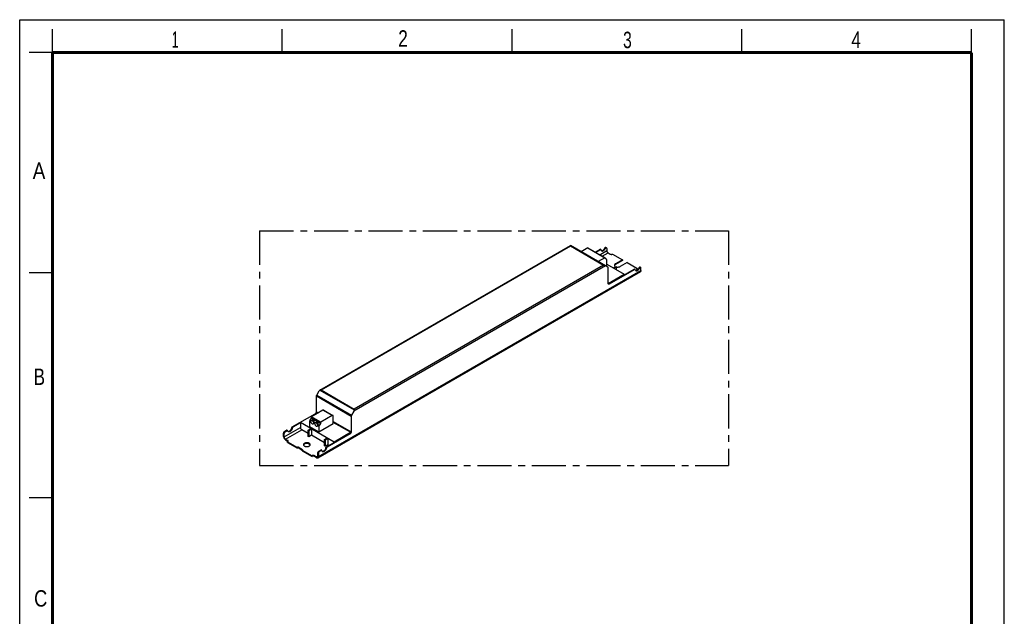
# Model space of a CAD drawing. Header units: millimetres. Extents: x 0 to 210, y 0 to 297.
# Tile 2 of 2: x 0 to 210, y 170 to 297. Entities that reach past the tile are written whole.
import ezdxf

# ---------------------------------------------------------------- set-up
doc = ezdxf.new("R2010")
doc.units = ezdxf.units.MM
doc.header["$LTSCALE"] = 19.36
doc.linetypes.add('CENTER', pattern=[0.6, 0.375, -0.075, 0.075, -0.075])
doc.layers.get('0').update_dxf_attribs({"linetype": 'CONTINUOUS'})
doc.layers.add('DEFAULT_1', color=7, linetype='CENTER')
doc.layers.add('Z_AXIS', color=7, linetype='CONTINUOUS')
doc.styles.add('TEXTSTYLE_2', font='txt', dxfattribs={"width": 0.75})

msp = doc.modelspace()

# ---------------------------------------------------------------- linework, layer by layer
at = {"color": 2, "linetype": 'Continuous'}
for p, q in [((0, 0), (0, 297)), ((0, 297), (210, 297)), ((210, 0), (210, 297)), ((7, 290), (7, 295)), ((56, 290), (56, 295)), ((105, 290), (105, 295)), ((154, 290), (154, 295)), ((203, 290), (203, 295)), ((7, 290), (2, 290)), ((7, 243), (2, 243)), ((7, 195), (2, 195))]:
    msp.add_line(p, q, dxfattribs=at)
at = {"color": 7, "linetype": 'Continuous'}
for p, q in [((64.033, 218.003), (117.443, 248.839)), ((125.458, 244.212), (117.443, 248.839)), ((117.443, 248.839), (117.443, 248.757)), ((122.745, 247.445), (123.739, 248.019)), ((123.863, 247.948), (122.869, 247.374)), ((123.951, 247.956), (123.827, 248.028)), ((125.212, 248.232), (125.212, 247.755)), ((125.484, 247.283), (125.954, 247.012)), ((125.224, 244.847), (128.924, 242.711)), ((125.509, 240.753), (125.509, 244.1)), ((125.633, 240.682), (131.04, 243.804)), ((131.164, 243.733), (125.756, 240.611)), ((126.61, 244.047), (127.13, 244.347)), ((126.734, 243.976), (127.254, 244.276)), ((127.13, 244.347), (127.254, 244.276)), ((127.254, 243.675), (127.254, 244.276)), ((131.251, 243.741), (131.128, 243.813)), ((131.757, 243.661), (131.646, 243.725)), ((132.513, 243.54), (132.513, 244.016)), ((63.595, 203.561), (132.397, 243.283)), ((125.509, 240.74), (128.924, 242.711)), ((128.924, 242.711), (128.924, 242.582)), ((63.291, 213.405), (63.291, 216.752)), ((63.341, 216.922), (63.86, 217.82)), ((58.13, 210.14), (63.043, 212.977)), ((59.875, 211.133), (63.374, 213.153)), ((63.559, 213.046), (63.374, 213.153)), ((70.715, 212.465), (70.715, 209.119)), ((71.285, 213.534), (70.766, 212.636)), ((71.356, 213.975), (71.356, 213.775)), ((59.875, 211.005), (58.254, 210.069)), ((59.875, 211.133), (59.875, 210.033)), ((59.875, 211.133), (67.052, 206.99)), ((70.551, 209.009), (66.892, 211.122)), ((56.287, 208.104), (56.287, 208.79)), ((56.411, 208.033), (56.411, 208.719)), ((56.534, 209.219), (56.918, 209.44)), ((56.658, 209.147), (57.042, 209.369)), ((57.129, 209.377), (57.005, 209.449)), ((61.546, 208.754), (60.148, 209.562)), ((61.546, 209.483), (62.103, 209.804)), ((61.546, 208.111), (61.546, 209.483)), ((61.546, 209.483), (61.67, 209.412)), ((61.67, 208.04), (61.546, 208.111)), ((61.67, 209.412), (62.226, 209.733)), ((61.67, 209.412), (61.67, 208.04)), ((62.226, 208.361), (61.67, 208.04)), ((62.103, 209.804), (62.226, 209.733)), ((62.226, 209.733), (62.226, 208.361)), ((65.011, 206.754), (62.226, 208.361)), ((65.431, 205.925), (70.344, 208.761)), ((70.468, 208.69), (65.555, 205.854)), ((67.052, 206.99), (70.551, 209.009)), ((56.683, 207.561), (57.153, 207.29)), ((56.683, 207.418), (57.153, 207.147)), ((65.011, 207.483), (65.568, 207.804)), ((65.011, 207.483), (65.134, 207.411)), ((65.011, 206.111), (65.011, 207.483)), ((65.134, 206.039), (65.011, 206.111)), ((65.134, 207.411), (65.691, 207.733)), ((65.134, 207.411), (65.134, 206.039)), ((65.691, 206.361), (65.134, 206.039)), ((65.568, 207.804), (65.691, 207.733)), ((65.691, 207.733), (65.691, 206.361)), ((65.939, 206.218), (65.691, 206.361)), ((67.052, 206.99), (67.052, 206.861)), ((63.315, 203.732), (62.845, 204.003)), ((63.315, 203.589), (62.845, 203.86)), ((63.588, 203.889), (63.588, 204.575)), ((63.711, 204.503), (63.711, 203.818)), ((63.835, 205.004), (64.219, 205.225)), ((64.343, 205.154), (63.959, 204.932)), ((64.43, 205.162), (64.306, 205.234))]:
    msp.add_line(p, q, dxfattribs=at)
at = {"color": 9, "linetype": 'Continuous'}
for p, q in [((64.278, 218.062), (117.443, 248.757)), ((117.443, 248.757), (124.521, 244.67)), ((123.863, 247.948), (123.739, 248.019)), ((123.71, 246.888), (125.212, 247.755)), ((124.255, 246.574), (125.484, 247.283)), ((124.94, 244.511), (71.285, 213.534)), ((124.521, 244.67), (71.356, 213.975)), ((131.164, 243.733), (131.04, 243.804)), ((63.711, 203.818), (132.513, 243.54)), ((125.756, 240.611), (125.633, 240.682)), ((63.291, 216.752), (70.715, 212.465)), ((63.341, 216.922), (70.766, 212.636)), ((64.033, 218.003), (71.356, 213.775)), ((64.278, 218.062), (71.356, 213.975)), ((63.043, 212.977), (63.056, 212.969)), ((63.291, 213.405), (63.736, 213.148)), ((56.411, 208.033), (59.875, 210.033)), ((58.13, 210.14), (58.254, 210.069)), ((66.892, 211.326), (70.715, 209.119)), ((56.287, 208.79), (56.411, 208.719)), ((56.534, 209.219), (56.658, 209.147)), ((56.683, 207.561), (60.148, 209.562)), ((57.042, 209.369), (56.918, 209.44)), ((58.009, 209.956), (58.133, 209.884)), ((70.344, 208.761), (70.468, 208.69)), ((65.431, 205.925), (65.555, 205.854)), ((63.588, 203.889), (63.315, 203.732)), ((63.588, 204.575), (63.711, 204.503)), ((63.835, 205.004), (63.959, 204.932)), ((64.343, 205.154), (64.219, 205.225)), ((65.31, 205.741), (65.434, 205.669))]:
    msp.add_line(p, q, dxfattribs=at)
at = {"color": 7, "linetype": 'Continuous', "const_width": 0.7}
for points in [[(7, 7), (7, 290)], [(7, 290), (203, 290)], [(203, 7), (203, 290)]]:
    msp.add_lwpolyline(points, dxfattribs=at)
at = {"color": 7, "linetype": 'Continuous'}
for centre, start_param, end_param in [((64.033, 217.72), 0.7854046, 1.5708027), ((71.111, 213.634), -1.5707899, -0.7853918)]:
    msp.add_ellipse(centre, major_axis=(0.173, 0.3), ratio=0.5773494, start_param=start_param, end_param=end_param, dxfattribs=at)
for points, knots in [([(123.739, 248.019), (123.754, 248.028), (123.783, 248.04), (123.815, 248.035), (123.827, 248.028)], [0, 0, 0, 0, 0.5507997, 1, 1, 1, 1]), ([(123.951, 247.956), (123.939, 247.963), (123.906, 247.968), (123.878, 247.956), (123.863, 247.948)], [0, 0, 0, 0, 0.4492003, 1, 1, 1, 1]), ([(123.984, 247.904), (123.983, 247.909), (123.978, 247.93), (123.964, 247.949), (123.951, 247.956)], [0, 0, 0, 0, 0.2804044, 1, 1, 1, 1]), ([(123.984, 247.904), (123.993, 247.859), (124.022, 247.775), (124.085, 247.712), (124.119, 247.692)], [0, 0, 0, 0, 0.5332046, 1, 1, 1, 1]), ([(124.064, 247.737), (124.184, 247.71), (124.359, 247.79), (124.512, 247.923), (124.626, 248.05), (124.695, 248.16), (124.734, 248.238)], [0, 0, 0, 0, 0.4225054, 0.5583678, 0.7020801, 1, 1, 1, 1]), ([(124.119, 247.692), (124.144, 247.677), (124.202, 247.657), (124.298, 247.658), (124.399, 247.687), (124.544, 247.765), (124.712, 247.921), (124.814, 248.08), (124.857, 248.167)], [0, 0, 0, 0, 0.0894921, 0.1861886, 0.294809, 0.4169761, 0.6959869, 1, 1, 1, 1]), ([(125.212, 247.755), (125.212, 247.71), (125.228, 247.616), (125.287, 247.484), (125.372, 247.367), (125.445, 247.306), (125.484, 247.283)], [0, 0, 0, 0, 0.237226, 0.5000011, 0.7627756, 1, 1, 1, 1]), ([(124.521, 244.67), (124.543, 244.67), (124.627, 244.666), (124.712, 244.643), (124.766, 244.611)], [0, 0, 0, 0, 0.2553148, 1, 1, 1, 1]), ([(125.509, 244.1), (125.509, 244.123), (125.503, 244.167), (125.475, 244.203), (125.458, 244.212)], [0, 0, 0, 0, 0.5507571, 1, 1, 1, 1]), ([(131.04, 243.804), (131.055, 243.813), (131.084, 243.825), (131.116, 243.82), (131.128, 243.813)], [0, 0, 0, 0, 0.5507997, 1, 1, 1, 1]), ([(131.251, 243.741), (131.24, 243.748), (131.207, 243.753), (131.178, 243.741), (131.164, 243.733)], [0, 0, 0, 0, 0.4492003, 1, 1, 1, 1]), ([(131.285, 243.688), (131.284, 243.694), (131.279, 243.715), (131.265, 243.734), (131.251, 243.741)], [0, 0, 0, 0, 0.2804044, 1, 1, 1, 1]), ([(131.285, 243.688), (131.294, 243.644), (131.323, 243.56), (131.386, 243.497), (131.42, 243.477)], [0, 0, 0, 0, 0.5332046, 1, 1, 1, 1]), ([(131.365, 243.522), (131.485, 243.495), (131.66, 243.575), (131.813, 243.708), (131.926, 243.835), (131.996, 243.945), (132.034, 244.023)], [0, 0, 0, 0, 0.4225059, 0.5583683, 0.7020805, 1, 1, 1, 1]), ([(131.42, 243.477), (131.445, 243.462), (131.503, 243.442), (131.599, 243.443), (131.7, 243.472), (131.845, 243.55), (132.013, 243.706), (132.115, 243.864), (132.158, 243.952)], [0, 0, 0, 0, 0.0894921, 0.1861885, 0.2948089, 0.416976, 0.6959869, 1, 1, 1, 1]), ([(132.513, 243.54), (132.513, 243.486), (132.501, 243.407), (132.45, 243.323), (132.415, 243.294), (132.397, 243.283)], [0, 0, 0, 0, 0.5476902, 0.7815595, 1, 1, 1, 1]), ([(125.581, 240.593), (125.558, 240.607), (125.517, 240.658), (125.509, 240.72), (125.509, 240.753)], [0, 0, 0, 0, 0.4492346, 1, 1, 1, 1]), ([(125.633, 240.682), (125.624, 240.677), (125.592, 240.661), (125.557, 240.65), (125.531, 240.649)], [0, 0, 0, 0, 0.2734545, 1, 1, 1, 1]), ([(125.756, 240.611), (125.727, 240.594), (125.669, 240.57), (125.605, 240.58), (125.581, 240.593)], [0, 0, 0, 0, 0.5507632, 1, 1, 1, 1]), ([(63.291, 216.752), (63.291, 216.765), (63.296, 216.825), (63.318, 216.882), (63.341, 216.922)], [0, 0, 0, 0, 0.2291149, 1, 1, 1, 1]), ([(64.278, 218.062), (64.257, 218.062), (64.172, 218.057), (64.088, 218.035), (64.033, 218.003)], [0, 0, 0, 0, 0.2553147, 1, 1, 1, 1]), ([(63.043, 212.977), (63.078, 212.997), (63.145, 213.053), (63.222, 213.159), (63.275, 213.279), (63.291, 213.365), (63.291, 213.405)], [0, 0, 0, 0, 0.2372239, 0.4999984, 0.7627738, 1, 1, 1, 1]), ([(70.766, 212.636), (70.758, 212.622), (70.731, 212.569), (70.715, 212.509), (70.715, 212.465)], [0, 0, 0, 0, 0.2671441, 1, 1, 1, 1]), ([(58.009, 209.956), (58.015, 209.994), (58.045, 210.065), (58.099, 210.122), (58.13, 210.14)], [0, 0, 0, 0, 0.5114681, 1, 1, 1, 1]), ([(58.254, 210.069), (58.222, 210.05), (58.169, 209.993), (58.139, 209.922), (58.133, 209.884)], [0, 0, 0, 0, 0.4885319, 1, 1, 1, 1]), ([(59.875, 210.033), (59.875, 209.988), (59.892, 209.894), (59.95, 209.762), (60.036, 209.645), (60.109, 209.584), (60.148, 209.562)], [0, 0, 0, 0, 0.237226, 0.5000011, 0.7627756, 1, 1, 1, 1]), ([(56.287, 208.79), (56.287, 208.831), (56.302, 208.916), (56.355, 209.036), (56.433, 209.142), (56.499, 209.198), (56.534, 209.219)], [0, 0, 0, 0, 0.2372262, 0.5000016, 0.7627761, 1, 1, 1, 1]), ([(56.287, 208.104), (56.287, 208.039), (56.311, 207.902), (56.396, 207.71), (56.52, 207.54), (56.627, 207.451), (56.683, 207.418)], [0, 0, 0, 0, 0.237226, 0.5000011, 0.7627756, 1, 1, 1, 1]), ([(56.658, 209.147), (56.623, 209.127), (56.556, 209.071), (56.479, 208.965), (56.426, 208.845), (56.411, 208.759), (56.411, 208.719)], [0, 0, 0, 0, 0.2372239, 0.4999984, 0.7627738, 1, 1, 1, 1]), ([(56.683, 207.561), (56.644, 207.583), (56.571, 207.645), (56.486, 207.762), (56.427, 207.894), (56.411, 207.988), (56.411, 208.033)], [0, 0, 0, 0, 0.2372244, 0.4999989, 0.762774, 1, 1, 1, 1]), ([(56.918, 209.44), (56.932, 209.449), (56.961, 209.461), (56.994, 209.456), (57.006, 209.449)], [0, 0, 0, 0, 0.5507997, 1, 1, 1, 1]), ([(57.129, 209.377), (57.117, 209.384), (57.085, 209.389), (57.056, 209.377), (57.042, 209.369)], [0, 0, 0, 0, 0.4492003, 1, 1, 1, 1]), ([(57.163, 209.324), (57.162, 209.33), (57.156, 209.351), (57.143, 209.37), (57.129, 209.377)], [0, 0, 0, 0, 0.2804044, 1, 1, 1, 1]), ([(57.298, 209.113), (57.263, 209.133), (57.2, 209.196), (57.172, 209.28), (57.163, 209.324)], [0, 0, 0, 0, 0.4667907, 1, 1, 1, 1]), ([(57.241, 209.158), (57.316, 209.141), (57.447, 209.17), (57.597, 209.261), (57.757, 209.404), (57.916, 209.633), (57.992, 209.847), (58.009, 209.956)], [0, 0, 0, 0, 0.1911446, 0.3094159, 0.4407838, 0.7245208, 1, 1, 1, 1]), ([(58.133, 209.884), (58.114, 209.766), (58.049, 209.59), (57.917, 209.386), (57.798, 209.253), (57.668, 209.152), (57.536, 209.09), (57.408, 209.072), (57.33, 209.094), (57.298, 209.113)], [0, 0, 0, 0, 0.2833095, 0.4306623, 0.5722073, 0.7018402, 0.8155764, 0.9131745, 1, 1, 1, 1]), ([(70.551, 209.009), (70.528, 208.957), (70.471, 208.863), (70.389, 208.787), (70.344, 208.761)], [0, 0, 0, 0, 0.5238985, 1, 1, 1, 1]), ([(70.715, 209.119), (70.715, 209.078), (70.7, 208.993), (70.647, 208.872), (70.569, 208.766), (70.503, 208.71), (70.468, 208.69)], [0, 0, 0, 0, 0.2372262, 0.5000016, 0.7627761, 1, 1, 1, 1]), ([(65.31, 205.741), (65.316, 205.779), (65.346, 205.85), (65.4, 205.907), (65.431, 205.925)], [0, 0, 0, 0, 0.5114681, 1, 1, 1, 1]), ([(65.555, 205.854), (65.523, 205.835), (65.47, 205.778), (65.44, 205.707), (65.434, 205.669)], [0, 0, 0, 0, 0.4885319, 1, 1, 1, 1]), ([(63.508, 203.713), (63.482, 203.698), (63.411, 203.687), (63.347, 203.713), (63.315, 203.732)], [0, 0, 0, 0, 0.4492374, 1, 1, 1, 1]), ([(63.588, 203.889), (63.588, 203.852), (63.579, 203.784), (63.534, 203.728), (63.508, 203.713)], [0, 0, 0, 0, 0.5507641, 1, 1, 1, 1]), ([(63.588, 204.575), (63.588, 204.615), (63.603, 204.701), (63.656, 204.821), (63.734, 204.927), (63.8, 204.983), (63.835, 205.004)], [0, 0, 0, 0, 0.2372262, 0.5000016, 0.7627761, 1, 1, 1, 1]), ([(63.595, 203.561), (63.614, 203.572), (63.649, 203.601), (63.7, 203.685), (63.711, 203.764), (63.711, 203.818)], [0, 0, 0, 0, 0.2184405, 0.4523098, 1, 1, 1, 1]), ([(63.959, 204.932), (63.924, 204.912), (63.857, 204.856), (63.78, 204.75), (63.727, 204.63), (63.711, 204.544), (63.711, 204.503)], [0, 0, 0, 0, 0.2372239, 0.4999984, 0.7627738, 1, 1, 1, 1]), ([(64.219, 205.225), (64.233, 205.233), (64.262, 205.245), (64.295, 205.241), (64.306, 205.234)], [0, 0, 0, 0, 0.5507997, 1, 1, 1, 1]), ([(64.43, 205.162), (64.418, 205.169), (64.386, 205.174), (64.357, 205.162), (64.343, 205.154)], [0, 0, 0, 0, 0.4492003, 1, 1, 1, 1]), ([(64.464, 205.109), (64.463, 205.115), (64.457, 205.136), (64.443, 205.155), (64.43, 205.162)], [0, 0, 0, 0, 0.2804044, 1, 1, 1, 1]), ([(64.599, 204.897), (64.564, 204.917), (64.501, 204.981), (64.473, 205.064), (64.464, 205.109)], [0, 0, 0, 0, 0.4667907, 1, 1, 1, 1]), ([(64.542, 204.943), (64.617, 204.926), (64.748, 204.954), (64.898, 205.046), (65.058, 205.189), (65.217, 205.418), (65.293, 205.632), (65.31, 205.741)], [0, 0, 0, 0, 0.1911446, 0.3094159, 0.4407838, 0.7245208, 1, 1, 1, 1]), ([(65.434, 205.669), (65.415, 205.551), (65.35, 205.375), (65.218, 205.171), (65.099, 205.038), (64.969, 204.937), (64.837, 204.875), (64.709, 204.857), (64.631, 204.879), (64.599, 204.897)], [0, 0, 0, 0, 0.2833095, 0.4306623, 0.5722073, 0.7018402, 0.8155764, 0.9131745, 1, 1, 1, 1]), ([(63.315, 203.589), (63.362, 203.562), (63.436, 203.533), (63.535, 203.535), (63.577, 203.551), (63.595, 203.561)], [0, 0, 0, 0, 0.5476888, 0.7815586, 1, 1, 1, 1])]:
    msp.add_open_spline(points, degree=3, knots=knots, dxfattribs=at)
at = {"layer": 'DEFAULT_1', "color": 5, "linetype": 'CENTER'}
for p, q in [((51.167, 251.957), (51.167, 201.944)), ((51.167, 251.957), (151.182, 251.957)), ((151.182, 251.957), (151.182, 201.944)), ((51.167, 201.944), (151.182, 201.944))]:
    msp.add_line(p, q, dxfattribs=at)
at = {"layer": 'Z_AXIS', "color": 7, "linetype": 'Continuous'}
for p, q in [((121.141, 248.348), (119.718, 247.526)), ((121.176, 248.351), (124.863, 246.222)), ((124.857, 248.167), (124.734, 248.238)), ((125.03, 248.431), (125.154, 248.36)), ((124.828, 246.219), (123.405, 245.397)), ((124.878, 246.111), (124.878, 246.19)), ((125.152, 245.918), (124.899, 246.063)), ((125.224, 244.619), (125.224, 245.757)), ((126.449, 247.012), (128.54, 245.804)), ((128.54, 245.804), (127.056, 244.947)), ((128.54, 245.804), (128.54, 245.662)), ((124.989, 244.483), (125.224, 244.619)), ((128.54, 245.662), (127.056, 244.804)), ((129.555, 245.219), (128.07, 244.361)), ((129.555, 245.219), (131.646, 244.011)), ((131.646, 244.011), (131.646, 243.868)), ((132.158, 243.952), (132.034, 244.023)), ((132.331, 244.216), (132.455, 244.145)), ((62.189, 212.198), (62.189, 212.119)), ((64.689, 213.698), (62.239, 212.284)), ((66.644, 212.569), (64.194, 211.155)), ((64.864, 213.715), (66.819, 212.587)), ((66.892, 210.883), (66.892, 212.426)), ((61.843, 211.365), (61.843, 210.226)), ((61.843, 210.226), (63.798, 209.097)), ((62.168, 212.046), (61.915, 211.609)), ((63.798, 209.097), (66.892, 210.883)), ((63.798, 210.236), (63.798, 209.097)), ((64.123, 210.917), (63.871, 210.48)), ((64.145, 211.069), (64.145, 210.99)), ((57.153, 206.861), (57.153, 207.004)), ((57.153, 207.004), (59.244, 205.797)), ((57.153, 206.861), (59.244, 205.654)), ((59.244, 205.797), (59.269, 205.811)), ((60.284, 205.282), (59.368, 205.811)), ((59.244, 205.654), (59.244, 205.797)), ((59.244, 205.654), (59.269, 205.668)), ((60.259, 205.154), (59.368, 205.668)), ((60.259, 205.211), (60.284, 205.225)), ((60.259, 205.068), (60.259, 205.211)), ((60.259, 205.211), (62.35, 204.003)), ((60.259, 205.068), (62.35, 203.86)), ((62.35, 203.86), (62.35, 204.003))]:
    msp.add_line(p, q, dxfattribs=at)
at = {"layer": 'Z_AXIS', "color": 9, "linetype": 'Continuous'}
for p, q in [((121.141, 248.348), (124.828, 246.219)), ((127.056, 244.947), (127.056, 244.804)), ((64.145, 211.069), (62.189, 212.198)), ((64.145, 210.99), (62.189, 212.119)), ((64.194, 211.155), (62.239, 212.284)), ((66.644, 212.569), (64.689, 213.698)), ((62.084, 211.226), (61.843, 211.365)), ((62.147, 211.475), (61.915, 211.609)), ((64.123, 210.917), (62.168, 212.046)), ((62.95, 210.726), (62.641, 210.904)), ((63.013, 210.975), (62.723, 211.143)), ((63.798, 210.236), (63.508, 210.404)), ((63.871, 210.48), (63.589, 210.643)), ((57.153, 207.29), (57.153, 207.147)), ((59.269, 205.811), (59.269, 205.668)), ((59.368, 205.811), (59.368, 205.668)), ((60.284, 205.282), (60.284, 205.225)), ((62.845, 204.003), (62.845, 203.86))]:
    msp.add_line(p, q, dxfattribs=at)
at = {"layer": 'Z_AXIS', "color": 7, "linetype": 'Continuous'}
for centre, radius, start, end in [((127.118, 244.503), 0.274, 155.03723, 163.02739), ((62.999, 211.495), 0.514, 228.37145, 233.82779), ((62.973, 211.462), 0.472, 233.89376, 234.49416), ((63.865, 210.995), 0.514, 228.37145, 233.82779), ((63.84, 210.962), 0.472, 233.89376, 234.49416), ((60.792, 206.21), 0.274, 155.04451, 163.05697), ((61.681, 206.21), 0.274, 16.97276, 24.96351)]:
    msp.add_arc(centre, radius, start, end, dxfattribs=at)
for centre in [(62.362, 211.183), (63.229, 210.683)]:
    msp.add_ellipse(centre, major_axis=(0.297, 0.514), ratio=0.5773494, start_param=4.9595963, end_param=7.6067871, dxfattribs=at)
for points, knots in [([(121.176, 248.351), (121.173, 248.353), (121.162, 248.357), (121.149, 248.353), (121.141, 248.348)], [0, 0, 0, 0, 0.220859, 1, 1, 1, 1]), ([(125.03, 248.431), (125.01, 248.443), (124.952, 248.45), (124.869, 248.41), (124.792, 248.338), (124.751, 248.274), (124.734, 248.238)], [0, 0, 0, 0, 0.1841507, 0.4146883, 0.6950217, 1, 1, 1, 1]), ([(125.154, 248.36), (125.133, 248.372), (125.076, 248.378), (124.993, 248.339), (124.915, 248.266), (124.874, 248.202), (124.857, 248.167)], [0, 0, 0, 0, 0.1841507, 0.4146883, 0.6950217, 1, 1, 1, 1]), ([(125.212, 248.232), (125.212, 248.258), (125.205, 248.308), (125.173, 248.349), (125.154, 248.36)], [0, 0, 0, 0, 0.5507711, 1, 1, 1, 1]), ([(124.863, 246.222), (124.861, 246.224), (124.849, 246.228), (124.836, 246.224), (124.828, 246.219)], [0, 0, 0, 0, 0.220859, 1, 1, 1, 1]), ([(124.878, 246.19), (124.878, 246.194), (124.877, 246.206), (124.87, 246.218), (124.863, 246.222)], [0, 0, 0, 0, 0.2949656, 1, 1, 1, 1]), ([(124.899, 246.063), (124.892, 246.067), (124.88, 246.083), (124.878, 246.101), (124.878, 246.111)], [0, 0, 0, 0, 0.4492429, 1, 1, 1, 1]), ([(125.224, 245.757), (125.224, 245.791), (125.216, 245.853), (125.175, 245.904), (125.152, 245.918)], [0, 0, 0, 0, 0.5507507, 1, 1, 1, 1]), ([(125.954, 247.012), (125.989, 246.992), (126.071, 246.962), (126.202, 246.948), (126.332, 246.962), (126.414, 246.992), (126.449, 247.012)], [0, 0, 0, 0, 0.2372252, 0.5000005, 0.7627756, 1, 1, 1, 1]), ([(127.056, 244.947), (127.024, 244.929), (126.967, 244.89), (126.899, 244.818), (126.855, 244.738), (126.845, 244.681), (126.845, 244.654)], [0, 0, 0, 0, 0.2897947, 0.5490593, 0.7822262, 1, 1, 1, 1]), ([(126.845, 244.654), (126.845, 244.623), (126.858, 244.559), (126.913, 244.471), (126.999, 244.393), (127.069, 244.352), (127.107, 244.334)], [0, 0, 0, 0, 0.2124882, 0.443582, 0.7049672, 1, 1, 1, 1]), ([(127.056, 244.804), (127.038, 244.794), (126.977, 244.755), (126.922, 244.704), (126.893, 244.66)], [0, 0, 0, 0, 0.273132, 1, 1, 1, 1]), ([(127.237, 244.285), (127.378, 244.244), (127.603, 244.226), (127.884, 244.276), (128.013, 244.328), (128.07, 244.361)], [0, 0, 0, 0, 0.515016, 0.7693698, 1, 1, 1, 1]), ([(131.646, 244.011), (131.617, 243.995), (131.568, 243.956), (131.544, 243.896), (131.544, 243.868)], [0, 0, 0, 0, 0.5507659, 1, 1, 1, 1]), ([(131.544, 243.868), (131.544, 243.841), (131.568, 243.78), (131.617, 243.742), (131.646, 243.725)], [0, 0, 0, 0, 0.4492334, 1, 1, 1, 1]), ([(131.646, 243.868), (131.642, 243.866), (131.625, 243.855), (131.609, 243.843), (131.598, 243.833)], [0, 0, 0, 0, 0.2613247, 1, 1, 1, 1]), ([(132.331, 244.216), (132.31, 244.228), (132.253, 244.235), (132.17, 244.195), (132.093, 244.123), (132.052, 244.059), (132.034, 244.023)], [0, 0, 0, 0, 0.1841507, 0.4146883, 0.6950217, 1, 1, 1, 1]), ([(132.455, 244.145), (132.434, 244.156), (132.377, 244.163), (132.294, 244.124), (132.216, 244.051), (132.175, 243.987), (132.158, 243.952)], [0, 0, 0, 0, 0.1841507, 0.4146883, 0.6950217, 1, 1, 1, 1]), ([(132.513, 244.016), (132.513, 244.043), (132.506, 244.093), (132.474, 244.134), (132.455, 244.145)], [0, 0, 0, 0, 0.5507711, 1, 1, 1, 1]), ([(62.189, 212.119), (62.189, 212.113), (62.187, 212.088), (62.177, 212.063), (62.168, 212.046)], [0, 0, 0, 0, 0.2291149, 1, 1, 1, 1]), ([(62.239, 212.284), (62.224, 212.275), (62.201, 212.248), (62.189, 212.215), (62.189, 212.198)], [0, 0, 0, 0, 0.4999983, 1, 1, 1, 1]), ([(64.864, 213.715), (64.84, 213.729), (64.776, 213.739), (64.718, 213.715), (64.689, 213.698)], [0, 0, 0, 0, 0.4492342, 1, 1, 1, 1]), ([(66.819, 212.587), (66.796, 212.6), (66.731, 212.61), (66.673, 212.586), (66.644, 212.569)], [0, 0, 0, 0, 0.449216, 1, 1, 1, 1]), ([(66.892, 212.426), (66.892, 212.46), (66.883, 212.522), (66.843, 212.573), (66.819, 212.587)], [0, 0, 0, 0, 0.5507862, 1, 1, 1, 1]), ([(61.915, 211.609), (61.904, 211.589), (61.866, 211.513), (61.843, 211.428), (61.843, 211.365)], [0, 0, 0, 0, 0.2672214, 1, 1, 1, 1]), ([(62.084, 211.226), (62.078, 211.249), (62.072, 211.297), (62.08, 211.345), (62.088, 211.368)], [0, 0, 0, 0, 0.4973625, 1, 1, 1, 1]), ([(62.084, 211.226), (62.102, 211.16), (62.159, 211.034), (62.266, 210.905), (62.368, 210.834), (62.442, 210.803), (62.512, 210.796), (62.555, 210.809), (62.573, 210.82)], [0, 0, 0, 0, 0.2919807, 0.5774616, 0.7043663, 0.815962, 0.9127585, 1, 1, 1, 1]), ([(62.088, 211.368), (62.091, 211.377), (62.106, 211.416), (62.128, 211.451), (62.147, 211.475)], [0, 0, 0, 0, 0.2465075, 1, 1, 1, 1]), ([(62.475, 211.715), (62.469, 211.706), (62.444, 211.661), (62.437, 211.608), (62.437, 211.569)], [0, 0, 0, 0, 0.2249264, 1, 1, 1, 1]), ([(62.437, 211.569), (62.437, 211.485), (62.487, 211.313), (62.59, 211.17), (62.657, 211.111)], [0, 0, 0, 0, 0.4857463, 1, 1, 1, 1]), ([(62.573, 210.82), (62.588, 210.828), (62.616, 210.853), (62.634, 210.886), (62.641, 210.904)], [0, 0, 0, 0, 0.4796866, 1, 1, 1, 1]), ([(62.682, 211.025), (62.678, 211.013), (62.665, 210.973), (62.652, 210.933), (62.641, 210.904)], [0, 0, 0, 0, 0.2802812, 1, 1, 1, 1]), ([(62.723, 211.143), (62.711, 211.114), (62.698, 211.074), (62.685, 211.034), (62.682, 211.025)], [0, 0, 0, 0, 0.7547242, 1, 1, 1, 1]), ([(62.95, 210.726), (62.944, 210.749), (62.938, 210.797), (62.947, 210.845), (62.954, 210.868)], [0, 0, 0, 0, 0.4973625, 1, 1, 1, 1]), ([(62.95, 210.726), (62.968, 210.66), (63.025, 210.534), (63.133, 210.405), (63.234, 210.334), (63.308, 210.303), (63.378, 210.296), (63.421, 210.309), (63.439, 210.32)], [0, 0, 0, 0, 0.2919807, 0.5774616, 0.7043663, 0.815962, 0.9127585, 1, 1, 1, 1]), ([(62.954, 210.868), (62.957, 210.877), (62.972, 210.916), (62.994, 210.951), (63.013, 210.975)], [0, 0, 0, 0, 0.2465075, 1, 1, 1, 1]), ([(63.341, 211.215), (63.335, 211.206), (63.31, 211.161), (63.303, 211.108), (63.303, 211.069)], [0, 0, 0, 0, 0.2249264, 1, 1, 1, 1]), ([(63.303, 211.069), (63.303, 210.985), (63.353, 210.813), (63.457, 210.67), (63.523, 210.611)], [0, 0, 0, 0, 0.4857463, 1, 1, 1, 1]), ([(63.439, 210.32), (63.454, 210.328), (63.483, 210.353), (63.501, 210.386), (63.508, 210.404)], [0, 0, 0, 0, 0.4796866, 1, 1, 1, 1]), ([(63.548, 210.525), (63.544, 210.513), (63.531, 210.473), (63.519, 210.433), (63.508, 210.404)], [0, 0, 0, 0, 0.2802812, 1, 1, 1, 1]), ([(63.589, 210.643), (63.578, 210.614), (63.564, 210.574), (63.551, 210.534), (63.548, 210.525)], [0, 0, 0, 0, 0.7547242, 1, 1, 1, 1]), ([(63.871, 210.48), (63.859, 210.461), (63.821, 210.385), (63.798, 210.299), (63.798, 210.236)], [0, 0, 0, 0, 0.2671441, 1, 1, 1, 1]), ([(64.145, 210.99), (64.145, 210.985), (64.142, 210.959), (64.133, 210.934), (64.123, 210.917)], [0, 0, 0, 0, 0.2291149, 1, 1, 1, 1]), ([(64.194, 211.155), (64.179, 211.146), (64.156, 211.12), (64.145, 211.086), (64.145, 211.069)], [0, 0, 0, 0, 0.4999983, 1, 1, 1, 1]), ([(57.256, 207.147), (57.256, 207.174), (57.232, 207.235), (57.182, 207.273), (57.153, 207.29)], [0, 0, 0, 0, 0.4492334, 1, 1, 1, 1]), ([(57.153, 207.004), (57.182, 207.021), (57.232, 207.059), (57.256, 207.12), (57.256, 207.147)], [0, 0, 0, 0, 0.5507659, 1, 1, 1, 1]), ([(57.202, 207.111), (57.198, 207.115), (57.183, 207.128), (57.166, 207.139), (57.153, 207.147)], [0, 0, 0, 0, 0.2388553, 1, 1, 1, 1]), ([(59.368, 205.811), (59.353, 205.819), (59.319, 205.826), (59.284, 205.819), (59.269, 205.811)], [0, 0, 0, 0, 0.5000005, 1, 1, 1, 1]), ([(61.744, 206.654), (61.691, 206.685), (61.571, 206.734), (61.375, 206.773), (61.167, 206.779), (60.966, 206.751), (60.786, 206.691), (60.642, 206.603), (60.544, 206.492), (60.519, 206.402), (60.519, 206.361)], [0, 0, 0, 0, 0.1288246, 0.2705604, 0.4178736, 0.562376, 0.6961939, 0.8135889, 0.9130653, 1, 1, 1, 1]), ([(60.519, 206.361), (60.519, 206.334), (60.529, 206.277), (60.572, 206.197), (60.641, 206.126), (60.698, 206.086), (60.729, 206.068)], [0, 0, 0, 0, 0.2177733, 0.4509401, 0.7102049, 1, 1, 1, 1]), ([(61.744, 206.511), (61.651, 206.564), (61.432, 206.633), (61.147, 206.639), (60.922, 206.595), (60.737, 206.526), (60.615, 206.44), (60.567, 206.366)], [0, 0, 0, 0, 0.2531762, 0.5316527, 0.6669293, 0.7923626, 1, 1, 1, 1]), ([(60.729, 206.068), (60.782, 206.037), (60.903, 205.988), (61.099, 205.949), (61.306, 205.943), (61.507, 205.971), (61.687, 206.031), (61.831, 206.119), (61.929, 206.23), (61.954, 206.319), (61.954, 206.361)], [0, 0, 0, 0, 0.1288246, 0.2705604, 0.4178736, 0.562376, 0.6961939, 0.8135889, 0.9130653, 1, 1, 1, 1]), ([(61.954, 206.361), (61.954, 206.388), (61.944, 206.445), (61.901, 206.525), (61.833, 206.596), (61.775, 206.636), (61.744, 206.654)], [0, 0, 0, 0, 0.2177733, 0.4509401, 0.7102049, 1, 1, 1, 1]), ([(61.906, 206.366), (61.897, 206.38), (61.852, 206.438), (61.793, 206.483), (61.744, 206.511)], [0, 0, 0, 0, 0.2288369, 1, 1, 1, 1]), ([(59.368, 205.668), (59.353, 205.676), (59.319, 205.683), (59.284, 205.676), (59.269, 205.668)], [0, 0, 0, 0, 0.5000005, 1, 1, 1, 1]), ([(60.304, 205.254), (60.304, 205.256), (60.302, 205.268), (60.292, 205.277), (60.284, 205.282)], [0, 0, 0, 0, 0.2209358, 1, 1, 1, 1]), ([(60.291, 205.23), (60.293, 205.232), (60.3, 205.238), (60.304, 205.247), (60.304, 205.254)], [0, 0, 0, 0, 0.2842507, 1, 1, 1, 1]), ([(62.845, 204.003), (62.81, 204.024), (62.728, 204.053), (62.598, 204.067), (62.467, 204.053), (62.385, 204.024), (62.35, 204.003)], [0, 0, 0, 0, 0.2372252, 0.5000005, 0.7627756, 1, 1, 1, 1]), ([(62.845, 203.86), (62.81, 203.881), (62.728, 203.91), (62.598, 203.925), (62.467, 203.91), (62.385, 203.881), (62.35, 203.86)], [0, 0, 0, 0, 0.2372252, 0.5000005, 0.7627756, 1, 1, 1, 1])]:
    msp.add_open_spline(points, degree=3, knots=knots, dxfattribs=at)
for points in [[(126.893, 244.66), (126.884, 244.647), (126.876, 244.633), (126.87, 244.619)], [(131.579, 243.813), (131.574, 243.808), (131.57, 243.803), (131.567, 243.797)], [(131.598, 243.833), (131.591, 243.827), (131.584, 243.82), (131.579, 243.813)], [(57.221, 207.092), (57.215, 207.099), (57.209, 207.105), (57.202, 207.111)], [(57.233, 207.075), (57.229, 207.081), (57.225, 207.086), (57.221, 207.092)], [(60.567, 206.366), (60.558, 206.353), (60.55, 206.34), (60.543, 206.325)], [(61.93, 206.325), (61.923, 206.34), (61.915, 206.353), (61.906, 206.366)], [(60.284, 205.225), (60.286, 205.226), (60.289, 205.228), (60.291, 205.23)]]:
    msp.add_open_spline(points, degree=3, dxfattribs=at)

# ---------------------------------------------------------------- texts
at = {"color": 5, "linetype": 'Continuous', "style": 'TEXTSTYLE_2'}
for s, width, p in [('1', 0.571429, (32.414, 291)), ('2', 0.785714, (80.731, 291.24)), ('3', 0.714286, (128.684, 290.943)), ('4', 0.785714, (177.383, 290.991)), ('A', 0.857143, (2.787, 263.048)), ('B', 0.785714, (2.959, 219.099)), ('C', 0.833333, (3.07, 171.834))]:
    msp.add_text(s, height=3.5, dxfattribs=dict(at, width=width)).set_placement(p)

doc.saveas('drawing.dxf')
